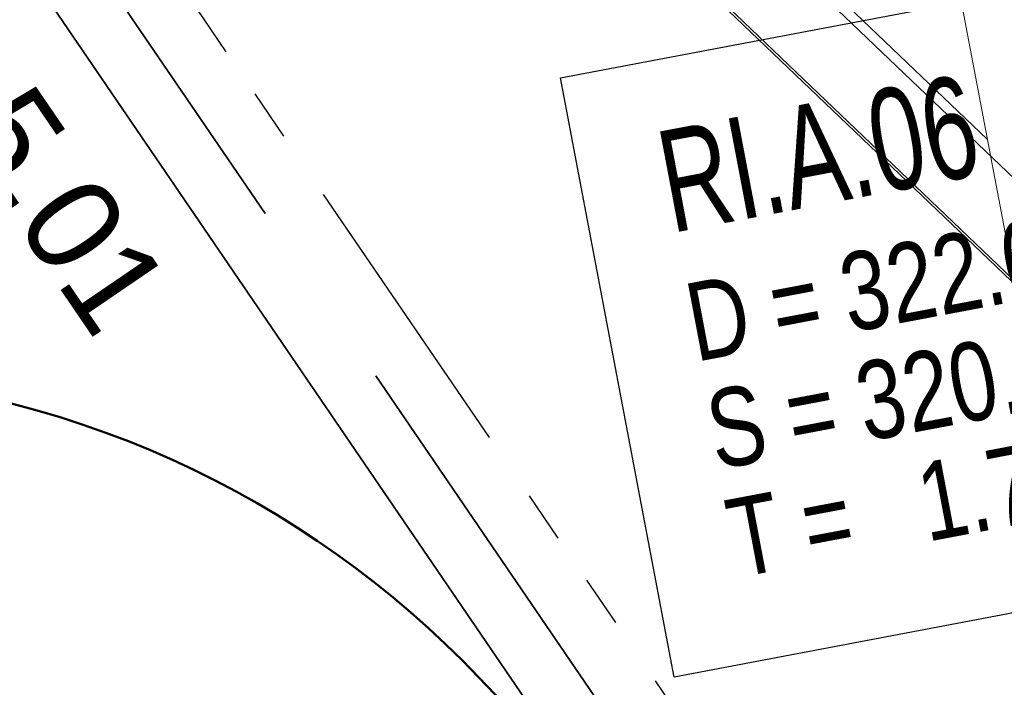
# Model space of a CAD drawing. Extents: x 3503739 to 3504470, y 5375172 to 5375561.
# Tile 47 of 121: x 3504133.94 to 3504136.44, y 5375383.37 to 5375385.08. Entities that reach past the tile are written whole.
import ezdxf

# ---------------------------------------------------------------- set-up
doc = ezdxf.new("R2010")
doc.units = 0
doc.header["$MEASUREMENT"] = 0
doc.linetypes.add('2', pattern=[3.4, 1.2, -0.5, 1.2, -0.5])
doc.linetypes.add('237', pattern=[1.5, 0.75, -0.18, 0.13, -0.13, 0.13, -0.18])
for name, color, linetype in [('_4WP_KANCADT__', 7, 'Continuous'), ('_4WP_STADT_DATEN', 7, 'Continuous'), ('_4WP_STADT_FTT1', 7, 'Continuous'), ('_4WP_STADT_STROM', 7, 'Continuous'), ('BHM_BAUM_NEU', 7, 'Continuous'), ('BHM_WA', 7, 'Continuous')]:
    doc.layers.add(name, color=color, linetype=linetype)
doc.styles.add('145', font='ARIAL.TTF', dxfattribs={"height": 0.24})
doc.styles.add('42', font='TXT', dxfattribs={"width": 0.7, "height": 0.26})
doc.styles.add('43', font='TXT', dxfattribs={"width": 0.8, "height": 0.2})

msp = doc.modelspace()

# ---------------------------------------------------------------- linework, layer by layer
at = {"layer": '_4WP_KANCADT__', "color": 7, "linetype": 'Continuous', "lineweight": 18}
msp.add_lwpolyline([(3504135.3147, 5375384.9273), (3504137.2797, 5375385.2999), (3504137.5692, 5375383.7731), (3504135.6042, 5375383.4005), (3504135.3147, 5375384.9273)], dxfattribs=at)
at = {"layer": '_4WP_KANCADT__', "color": 1, "linetype": 'Continuous', "lineweight": 25}
msp.add_lwpolyline([(3504135.3147, 5375384.9273), (3504137.2797, 5375385.2999), (3504137.5692, 5375383.7731), (3504135.6042, 5375383.4005), (3504135.3147, 5375384.9273)], dxfattribs=at)
at = {"layer": '_4WP_STADT_DATEN', "color": 7, "linetype": 'Continuous', "lineweight": 35}
msp.add_lwpolyline([(3504129.1162, 5375390.9857), (3504129.3618, 5375391.0325, -0.305044), (3504130.2343, 5375390.6595), (3504136.8708, 5375380.9305, -0.102973), (3504137.027, 5375380.5541), (3504137.2683, 5375379.2874, -0.071682), (3504137.3287, 5375377.948, 0.071682), (3504137.3968, 5375376.4377), (3504137.4436, 5375376.1921)], format="xyb", dxfattribs=at)
at = {"layer": '_4WP_STADT_FTT1', "color": 1, "linetype": '237', "lineweight": 25}
msp.add_lwpolyline([(3504129.0601, 5375391.2804), (3504129.3057, 5375391.3272, -0.304126), (3504130.484, 5375390.8258), (3504137.5599, 5375380.4527, 0.067892), (3504138.0879, 5375379.9029, -0.17986), (3504138.5034, 5375379.2162), (3504138.7479, 5375377.9323, 0.430355), (3504139.604, 5375377.3838)], format="xyb", dxfattribs=at)
at = {"layer": '_4WP_STADT_STROM', "color": 3, "linetype": '2', "lineweight": 35}
msp.add_lwpolyline([(3504138.1724, 5375376.9454), (3504137.5922, 5375379.9917, 0.102968), (3504137.436, 5375380.3681), (3504130.3592, 5375390.7426, 0.304533), (3504129.3337, 5375391.1798), (3504129.0882, 5375391.133)], format="xyb", dxfattribs=at)
at = {"layer": 'BHM_BAUM_NEU', "color": 91, "linetype": 'Continuous', "lineweight": 50}
msp.add_circle((3504133.2971, 5375381.6747), 2.5, dxfattribs=at)
at = {"layer": 'BHM_WA', "color": 252, "linetype": 'Continuous', "lineweight": 13}
msp.add_polyline3d([(3504140.9458, 5375392.4296, 0), (3504133.9605, 5375386.8007, 0), (3504136.8607, 5375384.0291, 0), (3504141.9288, 5375387.0942, 0), (3504136.8607, 5375384.0291, 0), (3504136.8479, 5375384.0502, 0), (3504133.9712, 5375386.7994, 0), (3504133.9605, 5375386.8007, 0), (3504133.9712, 5375386.7994, 0), (3504140.9514, 5375392.4242, 0)], dxfattribs=at)
at = {"layer": 'BHM_WA', "color": 254, "linetype": 'Continuous', "lineweight": 13}
for points in [[(3504134.2528, 5375386.7893, 0), (3504136.9034, 5375384.2562, 0), (3504138.0276, 5375384.9349, 0), (3504138.2259, 5375385.0546, 0)], [(3504135.0941, 5375386.0202, 0), (3504135.5768, 5375386.1122, 0), (3504135.0941, 5375386.0202, 0), (3504136.4021, 5375384.7702, 0)], [(3504137.4047, 5375385.919, 0), (3504136.2259, 5375385.6942, 0), (3504136.4507, 5375384.5155, 0)]]:
    msp.add_polyline3d(points, dxfattribs=at)

# ---------------------------------------------------------------- texts
at = {"layer": '_4WP_KANCADT__', "color": 1, "linetype": 'Continuous'}
for s, height, style, width, p in [('RI.A.06', 0.26, '42', 0.7, (3504135.5969, 5375384.5312)), ('D = 322.04', 0.2, '43', 0.8, (3504135.6591, 5375384.2031)), ('S = 320.33', 0.2, '43', 0.8, (3504135.7113, 5375383.928)), ('T =   1.71', 0.2, '43', 0.8, (3504135.7635, 5375383.6529))]:
    msp.add_text(s, height=height, rotation=10.737, dxfattribs=dict(at, style=style, width=width)).set_placement(p)
at = {"layer": '_4WP_STADT_FTT1', "color": 1, "linetype": 'Continuous', "style": '145'}
msp.add_text('RV 24.5.01', height=0.24, rotation=304.2995, dxfattribs=at).set_placement((3504133.1869, 5375385.6393))

doc.saveas('drawing.dxf')
